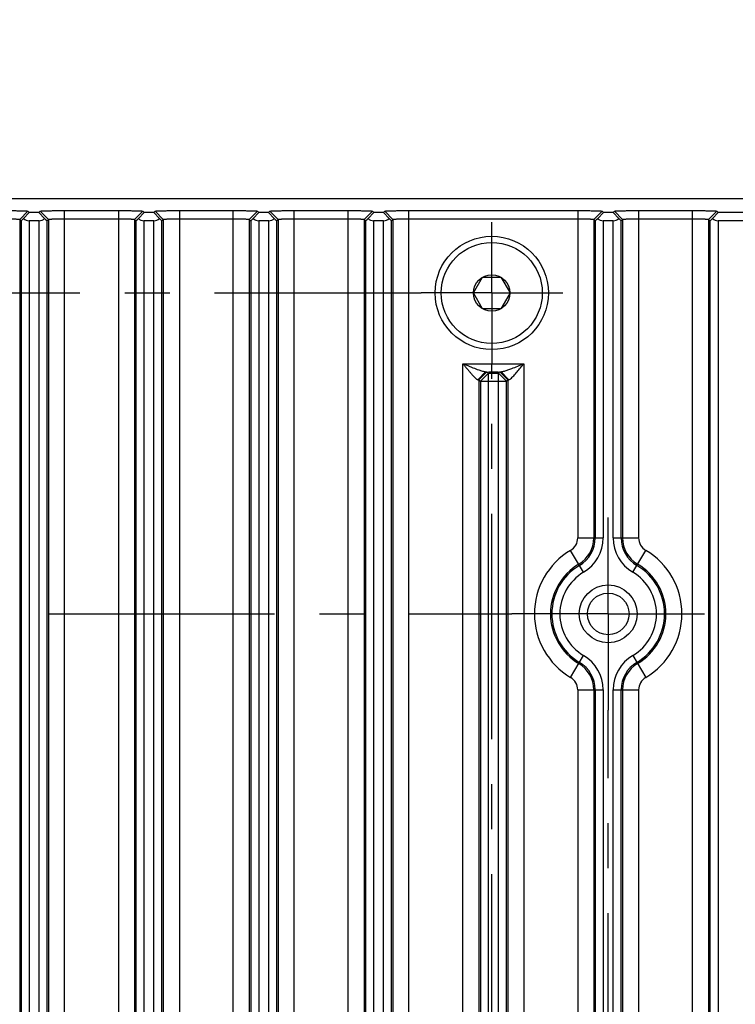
# Model space of a CAD drawing. Header units: inches. Extents: x 0 to 34, y 0 to 22.
# Tile 32 of 126: x 12.7 to 14.9, y 15.9 to 18.9. Entities that reach past the tile are written whole.
import ezdxf

# ---------------------------------------------------------------- set-up
doc = ezdxf.new("R2010")
doc.units = ezdxf.units.IN
doc.header["$LTSCALE"] = 1.87
doc.header["$MEASUREMENT"] = 0
doc.linetypes.add('CENTER', pattern=[0.6, 0.375, -0.075, 0.075, -0.075])
doc.layers.get('0').update_dxf_attribs({"linetype": 'CONTINUOUS'})
for name, color, linetype in [('02___PRT_ALL_AXES', 7, 'CONTINUOUS'), ('DEFAULT_1', 7, 'CENTER'), ('DIMENSIONS', 7, 'CONTINUOUS')]:
    doc.layers.add(name, color=color, linetype=linetype)
doc.styles.get("Standard").update_dxf_attribs({"font": 'txt', "width": 0.8})
doc.dimstyles.new('DIMSTYLE_1', dxfattribs={"dimtxt": 0.125, "dimasz": 0.18, "dimexe": 0.125, "dimexo": 0.0625, "dimgap": 0.03125, "dimtad": 0, "dimtih": 1, "dimtoh": 1, "dimdec": 3, "dimzin": 4, "dimdsep": 46, "dimtxsty": 'STANDARD', "dimblk": '_FILLED', "dimblk1": '_FILLED', "dimblk2": '_FILLED', "dimcen": 0.09, "dimadec": 0, "dimazin": 0, "dimtp": 0.001, "dimtm": 0.001, "dimtfac": 1, "dimtdec": 3, "dimtofl": 0, "dimtmove": 0, "dimatfit": 3, "dimldrblk": '_FILLED', "dimfxl": 1, "dimtolj": 1, "dimtzin": 4, "dimarcsym": 0})

# ---------------------------------------------------------------- blocks, each defined once
blk = doc.blocks.new('*D9')
at = {"layer": 'DIMENSIONS', "color": 2, "linetype": 'CONTINUOUS'}
blk.add_line((16.8716, 13.4267), (16.8716, 19.0618), dxfattribs=at)
at = {"layer": 'DIMENSIONS', "color": 2, "linetype": 'CONTINUOUS', "insert": (16.8091, 19.1243), "char_height": 0.125, "width": 1.825, "attachment_point": 1, "rotation": 90, "line_spacing_factor": 0.9}
blk.add_mtext('3X 12.485{\\Ftxt.shx;\\W1.000000;\\H0.125000; }[317.11]', dxfattribs=at)
blk = doc.blocks.new('_FILLED')
at = {"color": 0, "linetype": 'BYBLOCK'}
blk.add_solid([(0, 0), (-1, 0.174), (-1, -0.174)], dxfattribs=at)
blk = doc.blocks.new('*D19')
at = {"layer": 'DIMENSIONS', "color": 2, "linetype": 'CONTINUOUS'}
for p, q in [((16.6801, 18.8176), (16.6801, 19.0618)), ((16.8086, 18.6564), (16.6801, 18.8176)), ((16.8086, 17.4853), (16.8086, 18.6564))]:
    blk.add_line(p, q, dxfattribs=at)
at = {"layer": 'DIMENSIONS', "color": 2, "linetype": 'CONTINUOUS', "insert": (16.6176, 19.1243), "char_height": 0.125, "width": 1.825, "attachment_point": 1, "rotation": 90, "line_spacing_factor": 0.9}
blk.add_mtext('2X 12.422{\\Ftxt.shx;\\W1.000000;\\H0.125000; }[315.51]', dxfattribs=at)

msp = doc.modelspace()

# ---------------------------------------------------------------- linework, layer by layer
at = {"color": 7, "linetype": 'CONTINUOUS'}
for p, q in [((4.831, 18.3743), (16.031, 18.3743)), ((12.7307, 18.3352), (12.7051, 18.3096)), ((12.7172, 18.3123), (12.735, 18.3309)), ((12.7307, 18.3352), (12.735, 18.3309)), ((12.765, 18.3309), (12.735, 18.3309)), ((12.765, 18.3309), (12.7693, 18.3352)), ((12.765, 18.3309), (12.7827, 18.3123)), ((12.7693, 18.3352), (12.7949, 18.3096)), ((12.8449, 10.8236), (12.8449, 18.337)), ((12.8449, 18.337), (13.0131, 18.337)), ((13.0131, 18.337), (13.0131, 14.817)), ((13.0887, 18.3352), (13.0631, 18.3096)), ((13.0752, 18.3123), (13.093, 18.3309)), ((13.0887, 18.3352), (13.093, 18.3309)), ((13.123, 18.3309), (13.093, 18.3309)), ((13.123, 18.3309), (13.1273, 18.3352)), ((13.123, 18.3309), (13.1407, 18.3123)), ((13.1273, 18.3352), (13.1529, 18.3096)), ((13.2029, 18.337), (13.2029, 14.817)), ((13.2029, 18.337), (13.3711, 18.337)), ((13.3711, 10.8236), (13.3711, 18.337)), ((13.4467, 18.3352), (13.4211, 18.3096)), ((13.4332, 18.3123), (13.451, 18.3309)), ((13.4467, 18.3352), (13.451, 18.3309)), ((13.481, 18.3309), (13.451, 18.3309)), ((13.481, 18.3309), (13.4853, 18.3352)), ((13.481, 18.3309), (13.4987, 18.3123)), ((13.4853, 18.3352), (13.5109, 18.3096)), ((13.5609, 10.8236), (13.5609, 18.337)), ((13.5609, 18.337), (13.7291, 18.337)), ((13.7291, 10.8236), (13.7291, 18.337)), ((13.8047, 18.3352), (13.7791, 18.3096)), ((13.7912, 18.3123), (13.809, 18.3309)), ((13.8047, 18.3352), (13.809, 18.3309)), ((13.839, 18.3309), (13.809, 18.3309)), ((13.839, 18.3309), (13.8433, 18.3352)), ((13.839, 18.3309), (13.8567, 18.3123)), ((13.8433, 18.3352), (13.8689, 18.3096)), ((13.9189, 10.8236), (13.9189, 18.337)), ((13.9189, 18.337), (14.4451, 18.337)), ((14.4451, 18.337), (14.4451, 17.317)), ((14.5207, 18.3352), (14.4951, 18.3096)), ((14.5072, 18.3123), (14.525, 18.3309)), ((14.5207, 18.3352), (14.525, 18.3309)), ((14.555, 18.3309), (14.525, 18.3309)), ((14.555, 18.3309), (14.5593, 18.3352)), ((14.555, 18.3309), (14.5727, 18.3123)), ((14.5593, 18.3352), (14.5849, 18.3096)), ((14.6349, 18.337), (14.6349, 17.317)), ((14.6349, 18.337), (14.8031, 18.337)), ((14.8031, 10.8236), (14.8031, 18.337)), ((14.8787, 18.3352), (14.8531, 18.3096)), ((14.8652, 18.3123), (14.883, 18.3309)), ((14.8787, 18.3352), (14.883, 18.3309)), ((16.031, 18.3309), (14.883, 18.3309)), ((12.7051, 18.3096), (12.7051, 10.851)), ((12.7051, 18.3096), (12.7094, 18.3053)), ((12.7094, 18.3053), (12.7094, 10.8553)), ((12.7344, 18.3053), (12.7344, 10.8553)), ((12.7656, 18.3053), (12.7344, 18.3053)), ((12.7656, 10.8553), (12.7656, 18.3053)), ((12.7906, 18.3053), (12.7949, 18.3096)), ((12.7906, 10.8553), (12.7906, 18.3053)), ((12.7949, 18.3096), (12.7949, 10.851)), ((12.8449, 18.3114), (13.0131, 18.3114)), ((13.0631, 18.3096), (13.0631, 14.817)), ((13.0631, 18.3096), (13.0674, 18.3053)), ((13.0674, 18.3053), (13.0674, 14.817)), ((13.0924, 18.3053), (13.0924, 14.817)), ((13.1236, 18.3053), (13.0924, 18.3053)), ((13.1236, 14.817), (13.1236, 18.3053)), ((13.1486, 18.3053), (13.1529, 18.3096)), ((13.1486, 14.817), (13.1486, 18.3053)), ((13.1529, 18.3096), (13.1529, 14.817)), ((13.2029, 18.3114), (13.3711, 18.3114)), ((13.4211, 18.3096), (13.4211, 10.851)), ((13.4211, 18.3096), (13.4254, 18.3053)), ((13.4254, 18.3053), (13.4254, 10.8553)), ((13.4504, 18.3053), (13.4504, 10.8553)), ((13.4816, 18.3053), (13.4504, 18.3053)), ((13.4816, 10.8553), (13.4816, 18.3053)), ((13.5066, 18.3053), (13.5109, 18.3096)), ((13.5066, 10.8553), (13.5066, 18.3053)), ((13.5109, 18.3096), (13.5109, 10.851)), ((13.5609, 18.3114), (13.7291, 18.3114)), ((13.7791, 18.3096), (13.7791, 10.851)), ((13.7791, 18.3096), (13.7834, 18.3053)), ((13.7834, 18.3053), (13.7834, 10.8553)), ((13.8084, 18.3053), (13.8084, 10.8553)), ((13.8396, 18.3053), (13.8084, 18.3053)), ((13.8396, 10.8553), (13.8396, 18.3053)), ((13.8646, 18.3053), (13.8689, 18.3096)), ((13.8646, 10.8553), (13.8646, 18.3053)), ((13.8689, 18.3096), (13.8689, 10.851)), ((13.9189, 18.3114), (14.4451, 18.3114)), ((14.4951, 18.3096), (14.4951, 17.317)), ((14.4951, 18.3096), (14.4994, 18.3053)), ((14.4994, 18.3053), (14.4994, 17.317)), ((14.5244, 18.3053), (14.5244, 17.317)), ((14.5556, 18.3053), (14.5244, 18.3053)), ((14.5556, 17.317), (14.5556, 18.3053)), ((14.5806, 18.3053), (14.5849, 18.3096)), ((14.5806, 17.317), (14.5806, 18.3053)), ((14.5849, 18.3096), (14.5849, 17.317)), ((14.6349, 18.3114), (14.8031, 18.3114)), ((14.8531, 18.3096), (14.8531, 10.851)), ((14.8531, 18.3096), (14.8574, 18.3053)), ((14.8574, 18.3053), (14.8574, 10.8553)), ((16.031, 18.3053), (14.8824, 18.3053)), ((14.8824, 18.3053), (14.8824, 10.8553)), ((14.1202, 18.0803), (14.1486, 18.1295)), ((14.1486, 18.1295), (14.2055, 18.1295)), ((14.2055, 18.1295), (14.2339, 18.0803)), ((14.1486, 18.0311), (14.1202, 18.0803)), ((14.2339, 18.0803), (14.2055, 18.0311)), ((14.2055, 18.0311), (14.1486, 18.0311)), ((14.0871, 11.3007), (14.0871, 17.8599)), ((14.0871, 17.8599), (14.2769, 17.8599)), ((14.2769, 17.8599), (14.2769, 11.3007)), ((14.1574, 17.8349), (14.1339, 17.8099)), ((14.1621, 17.8343), (14.1371, 17.8093)), ((14.1664, 17.83), (14.1539, 17.8175)), ((14.1621, 17.8343), (14.1664, 17.83)), ((14.1664, 17.8349), (14.1976, 17.8349)), ((14.1664, 11.3306), (14.1664, 17.83)), ((14.1664, 17.83), (14.1976, 17.83)), ((14.1976, 17.83), (14.2019, 17.8343)), ((14.1976, 11.3306), (14.1976, 17.83)), ((14.1976, 17.83), (14.2101, 17.8175)), ((14.2019, 17.8343), (14.2041, 17.8347)), ((14.2019, 17.8343), (14.2269, 17.8093)), ((14.2041, 17.8347), (14.2066, 17.8349)), ((14.2066, 17.8349), (14.23, 17.8099)), ((14.1371, 17.8093), (14.1371, 11.3513)), ((14.1371, 17.8093), (14.1414, 17.805)), ((14.1539, 17.8175), (14.1414, 17.805)), ((14.1414, 17.805), (14.1414, 11.3556)), ((14.1414, 17.805), (14.1664, 17.805)), ((14.1664, 17.805), (14.1976, 17.805)), ((14.1976, 17.805), (14.2226, 17.805)), ((14.2101, 17.8175), (14.2226, 17.805)), ((14.2226, 17.805), (14.2269, 17.8093)), ((14.2226, 11.3556), (14.2226, 17.805)), ((14.2269, 17.8093), (14.2284, 17.8097)), ((14.2269, 17.8093), (14.2269, 11.3513)), ((14.2284, 17.8097), (14.23, 17.8099)), ((14.4451, 17.317), (14.5244, 17.317)), ((14.5556, 17.317), (14.6349, 17.317)), ((14.4633, 17.2099), (14.4229, 17.2782)), ((14.6166, 17.2099), (14.657, 17.2782)), ((14.4229, 16.8824), (14.4633, 16.9507)), ((14.6166, 16.9507), (14.657, 16.8824)), ((14.4451, 16.8436), (14.5244, 16.8436)), ((14.4451, 16.8436), (14.4451, 12.317)), ((14.4951, 16.8436), (14.4951, 12.317)), ((14.4994, 16.8436), (14.4994, 12.317)), ((14.5244, 16.8436), (14.5244, 12.317)), ((14.5556, 16.8436), (14.6349, 16.8436)), ((14.5556, 12.317), (14.5556, 16.8436)), ((14.5806, 12.317), (14.5806, 16.8436)), ((14.5849, 16.8436), (14.5849, 12.317)), ((14.6349, 16.8436), (14.6349, 12.317))]:
    msp.add_line(p, q, dxfattribs=at)
for centre, radius in [((14.177, 18.0803), 0.1765), ((14.177, 18.0803), 0.1575), ((14.177, 18.0803), 0.0568), ((14.54, 17.0803), 0.09), ((14.54, 17.0803), 0.0649)]:
    msp.add_circle(centre, radius, dxfattribs=at)
for centre, radius, start, end in [((14.4, 17.317), 0.0451, 300.6033, 360), ((14.4, 17.317), 0.0951, 300.6033, 360), ((14.4, 17.317), 0.0994, 300.6033, 360), ((14.4, 17.317), 0.1244, 300.6033, 360), ((14.68, 17.317), 0.1244, 180, 239.3967), ((14.68, 17.317), 0.0994, 180, 239.3967), ((14.68, 17.317), 0.0951, 180, 239.3967), ((14.68, 17.317), 0.0451, 180, 239.3967), ((14.54, 17.0803), 0.2299, 120.6033, 239.3967), ((14.54, 17.0803), 0.2299, 300.6033, 59.3967), ((14.54, 17.0803), 0.1799, 120.6033, 239.3967), ((14.54, 17.0803), 0.1756, 120.6033, 239.3967), ((14.54, 17.0803), 0.1756, 300.6033, 59.3967), ((14.54, 17.0803), 0.1799, 300.6033, 59.3967), ((14.54, 17.0803), 0.1506, 120.6033, 239.3967), ((14.54, 17.0803), 0.1506, 300.6033, 59.3967), ((14.4, 16.8436), 0.1244, 0, 59.3967), ((14.68, 16.8436), 0.1244, 120.6033, 180), ((14.4, 16.8436), 0.0951, 0, 59.3967), ((14.4, 16.8436), 0.0994, 0, 59.3967), ((14.68, 16.8436), 0.0994, 120.6033, 180), ((14.68, 16.8436), 0.0951, 120.6033, 180), ((14.4, 16.8436), 0.0451, 0, 59.3967), ((14.68, 16.8436), 0.0451, 120.6033, 180)]:
    msp.add_arc(centre, radius, start, end, dxfattribs=at)
for centre, major_axis, ratio, start_param, end_param in [((12.7344, 18.3303), (0.025, 0.025), 0.024425, -3.141607, -2.35094), ((12.7344, 18.3309), (0, 0.0256), 0.975859, -3.897287, -3.141593), ((12.7656, 18.3309), (0, 0.0256), 0.975859, -3.141593, -2.385899), ((12.7656, 18.3303), (-0.025, 0.025), 0.024425, -3.932246, -3.141578), ((13.0924, 18.3303), (0.025, 0.025), 0.024425, -3.141607, -2.35094), ((13.0924, 18.3309), (0, 0.0256), 0.975859, -3.897287, -3.141593), ((13.1236, 18.3309), (0, 0.0256), 0.975859, -3.141593, -2.385899), ((13.1236, 18.3303), (-0.025, 0.025), 0.024425, -3.932246, -3.141578), ((13.4504, 18.3303), (0.025, 0.025), 0.024425, -3.141607, -2.35094), ((13.4504, 18.3309), (0, 0.0256), 0.975859, -3.897287, -3.141593), ((13.4816, 18.3309), (0, 0.0256), 0.975859, -3.141593, -2.385899), ((13.4816, 18.3303), (-0.025, 0.025), 0.024425, -3.932246, -3.141578), ((13.8084, 18.3303), (0.025, 0.025), 0.024425, -3.141607, -2.35094), ((13.8084, 18.3309), (0, 0.0256), 0.975859, -3.897287, -3.141593), ((13.8396, 18.3309), (0, 0.0256), 0.975859, -3.141593, -2.385899), ((13.8396, 18.3303), (-0.025, 0.025), 0.024425, -3.932246, -3.141578), ((14.5244, 18.3303), (0.025, 0.025), 0.024425, -3.141607, -2.35094), ((14.5244, 18.3309), (0, 0.0256), 0.975859, -3.897287, -3.141593), ((14.5556, 18.3309), (0, 0.0256), 0.975859, -3.141593, -2.385899), ((14.5556, 18.3303), (-0.025, 0.025), 0.024425, -3.932246, -3.141578), ((14.8824, 18.3303), (0.025, 0.025), 0.024425, -3.141607, -2.35094), ((14.8824, 18.3309), (0, 0.0256), 0.975859, -3.897287, -3.141593)]:
    msp.add_ellipse(centre, major_axis=major_axis, ratio=ratio, start_param=start_param, end_param=end_param, dxfattribs=at)
for points, knots in [([(12.6551, 18.337), (12.6599, 18.337), (12.6693, 18.337), (12.6831, 18.3369), (12.6942, 18.3368), (12.7024, 18.3366), (12.7079, 18.3365), (12.7129, 18.3364), (12.7173, 18.3362), (12.7212, 18.3361), (12.724, 18.336), (12.7259, 18.3358), (12.7271, 18.3358), (12.7282, 18.3357), (12.729, 18.3356), (12.7297, 18.3355), (12.7302, 18.3354), (12.7305, 18.3354), (12.7307, 18.3353), (12.7307, 18.3352)], [0, 0, 0, 0, 0.189589, 0.374814, 0.547713, 0.627052, 0.700323, 0.766632, 0.825478, 0.876462, 0.919187, 0.937329, 0.953257, 0.966924, 0.978283, 0.987288, 0.9939, 0.998101, 1, 1, 1, 1]), ([(12.7693, 18.3352), (12.7693, 18.3353), (12.7695, 18.3354), (12.7698, 18.3354), (12.7703, 18.3355), (12.771, 18.3356), (12.7719, 18.3357), (12.7729, 18.3358), (12.7742, 18.3358), (12.7761, 18.336), (12.779, 18.3361), (12.7829, 18.3363), (12.7874, 18.3364), (12.7924, 18.3365), (12.798, 18.3366), (12.8062, 18.3368), (12.8172, 18.3369), (12.8309, 18.337), (12.8402, 18.337), (12.8449, 18.337)], [0, 0, 0, 0, 0.002034, 0.00643, 0.01328, 0.022561, 0.034226, 0.048224, 0.064504, 0.083011, 0.126483, 0.178201, 0.23772, 0.304592, 0.378274, 0.457823, 0.630357, 0.813861, 1, 1, 1, 1]), ([(13.0131, 18.337), (13.0179, 18.337), (13.0273, 18.337), (13.0411, 18.3369), (13.0522, 18.3368), (13.0604, 18.3366), (13.0659, 18.3365), (13.0709, 18.3364), (13.0753, 18.3362), (13.0792, 18.3361), (13.082, 18.336), (13.0839, 18.3358), (13.0851, 18.3358), (13.0862, 18.3357), (13.087, 18.3356), (13.0877, 18.3355), (13.0882, 18.3354), (13.0885, 18.3354), (13.0887, 18.3353), (13.0887, 18.3352)], [0, 0, 0, 0, 0.189589, 0.374814, 0.547713, 0.627052, 0.700323, 0.766632, 0.825478, 0.876462, 0.919187, 0.937329, 0.953257, 0.966924, 0.978283, 0.987288, 0.9939, 0.998101, 1, 1, 1, 1]), ([(13.1273, 18.3352), (13.1273, 18.3353), (13.1275, 18.3354), (13.1278, 18.3354), (13.1283, 18.3355), (13.129, 18.3356), (13.1299, 18.3357), (13.1309, 18.3358), (13.1322, 18.3358), (13.1341, 18.336), (13.137, 18.3361), (13.1409, 18.3363), (13.1454, 18.3364), (13.1504, 18.3365), (13.156, 18.3366), (13.1642, 18.3368), (13.1752, 18.3369), (13.1889, 18.337), (13.1982, 18.337), (13.2029, 18.337)], [0, 0, 0, 0, 0.002034, 0.00643, 0.01328, 0.022561, 0.034226, 0.048224, 0.064504, 0.083011, 0.126483, 0.178201, 0.23772, 0.304592, 0.378274, 0.457823, 0.630357, 0.813861, 1, 1, 1, 1]), ([(13.3711, 18.337), (13.3759, 18.337), (13.3853, 18.337), (13.3991, 18.3369), (13.4102, 18.3368), (13.4184, 18.3366), (13.4239, 18.3365), (13.4289, 18.3364), (13.4333, 18.3362), (13.4372, 18.3361), (13.44, 18.336), (13.4419, 18.3358), (13.4431, 18.3358), (13.4442, 18.3357), (13.445, 18.3356), (13.4457, 18.3355), (13.4462, 18.3354), (13.4465, 18.3354), (13.4467, 18.3353), (13.4467, 18.3352)], [0, 0, 0, 0, 0.189589, 0.374814, 0.547713, 0.627052, 0.700323, 0.766632, 0.825478, 0.876462, 0.919187, 0.937329, 0.953257, 0.966924, 0.978283, 0.987288, 0.9939, 0.998101, 1, 1, 1, 1]), ([(13.4853, 18.3352), (13.4853, 18.3353), (13.4855, 18.3354), (13.4858, 18.3354), (13.4863, 18.3355), (13.487, 18.3356), (13.4879, 18.3357), (13.4889, 18.3358), (13.4902, 18.3358), (13.4921, 18.336), (13.495, 18.3361), (13.4989, 18.3363), (13.5034, 18.3364), (13.5084, 18.3365), (13.514, 18.3366), (13.5222, 18.3368), (13.5332, 18.3369), (13.5469, 18.337), (13.5562, 18.337), (13.5609, 18.337)], [0, 0, 0, 0, 0.002034, 0.00643, 0.01328, 0.022561, 0.034226, 0.048224, 0.064504, 0.083011, 0.126483, 0.178201, 0.23772, 0.304592, 0.378274, 0.457823, 0.630357, 0.813861, 1, 1, 1, 1]), ([(13.7291, 18.337), (13.7339, 18.337), (13.7433, 18.337), (13.7571, 18.3369), (13.7682, 18.3368), (13.7764, 18.3366), (13.7819, 18.3365), (13.7869, 18.3364), (13.7913, 18.3362), (13.7952, 18.3361), (13.798, 18.336), (13.7999, 18.3358), (13.8011, 18.3358), (13.8022, 18.3357), (13.803, 18.3356), (13.8037, 18.3355), (13.8042, 18.3354), (13.8045, 18.3354), (13.8047, 18.3353), (13.8047, 18.3352)], [0, 0, 0, 0, 0.189589, 0.374814, 0.547713, 0.627052, 0.700323, 0.766632, 0.825478, 0.876462, 0.919187, 0.937329, 0.953257, 0.966924, 0.978283, 0.987288, 0.9939, 0.998101, 1, 1, 1, 1]), ([(13.8433, 18.3352), (13.8433, 18.3353), (13.8435, 18.3354), (13.8438, 18.3354), (13.8443, 18.3355), (13.845, 18.3356), (13.8459, 18.3357), (13.8469, 18.3358), (13.8482, 18.3358), (13.8501, 18.336), (13.853, 18.3361), (13.8569, 18.3363), (13.8614, 18.3364), (13.8664, 18.3365), (13.872, 18.3366), (13.8802, 18.3368), (13.8912, 18.3369), (13.9049, 18.337), (13.9142, 18.337), (13.9189, 18.337)], [0, 0, 0, 0, 0.002034, 0.00643, 0.01328, 0.022561, 0.034226, 0.048224, 0.064504, 0.083011, 0.126483, 0.178201, 0.23772, 0.304592, 0.378274, 0.457823, 0.630357, 0.813861, 1, 1, 1, 1]), ([(14.4451, 18.337), (14.4499, 18.337), (14.4593, 18.337), (14.4731, 18.3369), (14.4842, 18.3368), (14.4924, 18.3366), (14.4979, 18.3365), (14.5029, 18.3364), (14.5073, 18.3362), (14.5112, 18.3361), (14.514, 18.336), (14.5159, 18.3358), (14.5171, 18.3358), (14.5182, 18.3357), (14.519, 18.3356), (14.5197, 18.3355), (14.5202, 18.3354), (14.5205, 18.3354), (14.5207, 18.3353), (14.5207, 18.3352)], [0, 0, 0, 0, 0.189589, 0.374814, 0.547713, 0.627052, 0.700323, 0.766632, 0.825478, 0.876462, 0.919187, 0.937329, 0.953257, 0.966924, 0.978283, 0.987288, 0.9939, 0.998101, 1, 1, 1, 1]), ([(14.5593, 18.3352), (14.5593, 18.3353), (14.5595, 18.3354), (14.5598, 18.3354), (14.5603, 18.3355), (14.561, 18.3356), (14.5619, 18.3357), (14.5629, 18.3358), (14.5642, 18.3358), (14.5661, 18.336), (14.569, 18.3361), (14.5729, 18.3363), (14.5774, 18.3364), (14.5824, 18.3365), (14.588, 18.3366), (14.5962, 18.3368), (14.6072, 18.3369), (14.6209, 18.337), (14.6302, 18.337), (14.6349, 18.337)], [0, 0, 0, 0, 0.002034, 0.00643, 0.01328, 0.022561, 0.034226, 0.048224, 0.064504, 0.083011, 0.126483, 0.178201, 0.23772, 0.304592, 0.378274, 0.457823, 0.630357, 0.813861, 1, 1, 1, 1]), ([(14.8031, 18.337), (14.8079, 18.337), (14.8173, 18.337), (14.8311, 18.3369), (14.8422, 18.3368), (14.8504, 18.3366), (14.8559, 18.3365), (14.8609, 18.3364), (14.8653, 18.3362), (14.8692, 18.3361), (14.872, 18.336), (14.8739, 18.3358), (14.8751, 18.3358), (14.8762, 18.3357), (14.877, 18.3356), (14.8777, 18.3355), (14.8782, 18.3354), (14.8785, 18.3354), (14.8787, 18.3353), (14.8787, 18.3352)], [0, 0, 0, 0, 0.189589, 0.374814, 0.547713, 0.627052, 0.700323, 0.766632, 0.825478, 0.876462, 0.919187, 0.937329, 0.953257, 0.966924, 0.978283, 0.987288, 0.9939, 0.998101, 1, 1, 1, 1]), ([(12.6551, 18.3114), (12.6583, 18.3114), (12.6646, 18.3113), (12.6737, 18.3113), (12.6821, 18.3112), (12.6886, 18.311), (12.6932, 18.3108), (12.6961, 18.3107), (12.6986, 18.3105), (12.7008, 18.3103), (12.7025, 18.3102), (12.7036, 18.31), (12.7043, 18.3098), (12.7047, 18.3098), (12.7049, 18.3097), (12.705, 18.3097), (12.7051, 18.3096)], [0, 0, 0, 0, 0.191475, 0.376571, 0.547348, 0.697638, 0.763328, 0.821933, 0.872948, 0.915877, 0.950283, 0.975912, 0.985369, 0.99255, 0.99743, 1, 1, 1, 1]), ([(12.7949, 18.3096), (12.7949, 18.3097), (12.795, 18.3097), (12.7953, 18.3098), (12.7956, 18.3098), (12.7963, 18.31), (12.7975, 18.3102), (12.7992, 18.3103), (12.8013, 18.3105), (12.8039, 18.3107), (12.8068, 18.3108), (12.8114, 18.311), (12.8178, 18.3112), (12.8263, 18.3113), (12.8354, 18.3113), (12.8417, 18.3114), (12.8449, 18.3114)], [0, 0, 0, 0, 0.002609, 0.007505, 0.014691, 0.024149, 0.049773, 0.084175, 0.127107, 0.178132, 0.236749, 0.302444, 0.452739, 0.623495, 0.808549, 1, 1, 1, 1]), ([(13.0131, 18.3114), (13.0163, 18.3114), (13.0226, 18.3113), (13.0317, 18.3113), (13.0401, 18.3112), (13.0466, 18.311), (13.0512, 18.3108), (13.0541, 18.3107), (13.0566, 18.3105), (13.0588, 18.3103), (13.0605, 18.3102), (13.0616, 18.31), (13.0623, 18.3098), (13.0627, 18.3098), (13.0629, 18.3097), (13.063, 18.3097), (13.0631, 18.3096)], [0, 0, 0, 0, 0.191475, 0.376571, 0.547348, 0.697638, 0.763328, 0.821933, 0.872948, 0.915877, 0.950283, 0.975912, 0.985369, 0.99255, 0.99743, 1, 1, 1, 1]), ([(13.1529, 18.3096), (13.1529, 18.3097), (13.153, 18.3097), (13.1533, 18.3098), (13.1536, 18.3098), (13.1543, 18.31), (13.1555, 18.3102), (13.1572, 18.3103), (13.1593, 18.3105), (13.1619, 18.3107), (13.1648, 18.3108), (13.1694, 18.311), (13.1758, 18.3112), (13.1843, 18.3113), (13.1934, 18.3113), (13.1997, 18.3114), (13.2029, 18.3114)], [0, 0, 0, 0, 0.002609, 0.007505, 0.014691, 0.024149, 0.049773, 0.084175, 0.127107, 0.178132, 0.236749, 0.302444, 0.452739, 0.623495, 0.808549, 1, 1, 1, 1]), ([(13.3711, 18.3114), (13.3743, 18.3114), (13.3806, 18.3113), (13.3897, 18.3113), (13.3981, 18.3112), (13.4046, 18.311), (13.4092, 18.3108), (13.4121, 18.3107), (13.4146, 18.3105), (13.4168, 18.3103), (13.4185, 18.3102), (13.4196, 18.31), (13.4203, 18.3098), (13.4207, 18.3098), (13.4209, 18.3097), (13.421, 18.3097), (13.4211, 18.3096)], [0, 0, 0, 0, 0.191475, 0.376571, 0.547348, 0.697638, 0.763328, 0.821933, 0.872948, 0.915877, 0.950283, 0.975912, 0.985369, 0.99255, 0.99743, 1, 1, 1, 1]), ([(13.5109, 18.3096), (13.5109, 18.3097), (13.511, 18.3097), (13.5113, 18.3098), (13.5116, 18.3098), (13.5123, 18.31), (13.5135, 18.3102), (13.5152, 18.3103), (13.5173, 18.3105), (13.5199, 18.3107), (13.5228, 18.3108), (13.5274, 18.311), (13.5338, 18.3112), (13.5423, 18.3113), (13.5514, 18.3113), (13.5577, 18.3114), (13.5609, 18.3114)], [0, 0, 0, 0, 0.002609, 0.007505, 0.014691, 0.024149, 0.049773, 0.084175, 0.127107, 0.178132, 0.236749, 0.302444, 0.452739, 0.623495, 0.808549, 1, 1, 1, 1]), ([(13.7291, 18.3114), (13.7323, 18.3114), (13.7386, 18.3113), (13.7477, 18.3113), (13.7561, 18.3112), (13.7626, 18.311), (13.7672, 18.3108), (13.7701, 18.3107), (13.7726, 18.3105), (13.7748, 18.3103), (13.7765, 18.3102), (13.7776, 18.31), (13.7783, 18.3098), (13.7787, 18.3098), (13.7789, 18.3097), (13.779, 18.3097), (13.7791, 18.3096)], [0, 0, 0, 0, 0.191475, 0.376571, 0.547348, 0.697638, 0.763328, 0.821933, 0.872948, 0.915877, 0.950283, 0.975912, 0.985369, 0.99255, 0.99743, 1, 1, 1, 1]), ([(13.8689, 18.3096), (13.8689, 18.3097), (13.869, 18.3097), (13.8693, 18.3098), (13.8696, 18.3098), (13.8703, 18.31), (13.8715, 18.3102), (13.8732, 18.3103), (13.8753, 18.3105), (13.8779, 18.3107), (13.8808, 18.3108), (13.8854, 18.311), (13.8918, 18.3112), (13.9003, 18.3113), (13.9094, 18.3113), (13.9157, 18.3114), (13.9189, 18.3114)], [0, 0, 0, 0, 0.002609, 0.007505, 0.014691, 0.024149, 0.049773, 0.084175, 0.127107, 0.178132, 0.236749, 0.302444, 0.452739, 0.623495, 0.808549, 1, 1, 1, 1]), ([(14.4451, 18.3114), (14.4483, 18.3114), (14.4546, 18.3113), (14.4637, 18.3113), (14.4721, 18.3112), (14.4786, 18.311), (14.4832, 18.3108), (14.4861, 18.3107), (14.4886, 18.3105), (14.4908, 18.3103), (14.4925, 18.3102), (14.4936, 18.31), (14.4943, 18.3098), (14.4947, 18.3098), (14.4949, 18.3097), (14.495, 18.3097), (14.4951, 18.3096)], [0, 0, 0, 0, 0.191475, 0.376571, 0.547348, 0.697638, 0.763328, 0.821933, 0.872948, 0.915877, 0.950283, 0.975912, 0.985369, 0.99255, 0.99743, 1, 1, 1, 1]), ([(14.5849, 18.3096), (14.5849, 18.3097), (14.585, 18.3097), (14.5853, 18.3098), (14.5856, 18.3098), (14.5863, 18.31), (14.5875, 18.3102), (14.5892, 18.3103), (14.5913, 18.3105), (14.5939, 18.3107), (14.5968, 18.3108), (14.6014, 18.311), (14.6078, 18.3112), (14.6163, 18.3113), (14.6254, 18.3113), (14.6317, 18.3114), (14.6349, 18.3114)], [0, 0, 0, 0, 0.002609, 0.007505, 0.014691, 0.024149, 0.049773, 0.084175, 0.127107, 0.178132, 0.236749, 0.302444, 0.452739, 0.623495, 0.808549, 1, 1, 1, 1]), ([(14.8031, 18.3114), (14.8063, 18.3114), (14.8126, 18.3113), (14.8217, 18.3113), (14.8301, 18.3112), (14.8366, 18.311), (14.8412, 18.3108), (14.8441, 18.3107), (14.8466, 18.3105), (14.8488, 18.3103), (14.8505, 18.3102), (14.8516, 18.31), (14.8523, 18.3098), (14.8527, 18.3098), (14.8529, 18.3097), (14.853, 18.3097), (14.8531, 18.3096)], [0, 0, 0, 0, 0.191475, 0.376571, 0.547348, 0.697638, 0.763328, 0.821933, 0.872948, 0.915877, 0.950283, 0.975912, 0.985369, 0.99255, 0.99743, 1, 1, 1, 1]), ([(14.0871, 17.8599), (14.0892, 17.8573), (14.0934, 17.8521), (14.0997, 17.8445), (14.106, 17.8369), (14.1122, 17.8297), (14.1173, 17.8239), (14.1213, 17.8197), (14.1241, 17.8168), (14.1268, 17.8142), (14.1294, 17.8121), (14.1317, 17.8106), (14.1332, 17.81), (14.1339, 17.8099)], [0, 0, 0, 0, 0.14562, 0.290363, 0.432938, 0.571722, 0.704291, 0.767104, 0.826496, 0.881053, 0.929413, 0.969643, 1, 1, 1, 1]), ([(14.0871, 17.8599), (14.0913, 17.8582), (14.0985, 17.8553), (14.1089, 17.851), (14.1212, 17.8462), (14.1303, 17.8427), (14.1364, 17.8405)], [0, 0, 0, 0, 0.254987, 0.445306, 0.633822, 1, 1, 1, 1]), ([(14.2275, 17.8405), (14.2315, 17.8419), (14.2418, 17.8457), (14.2582, 17.8523), (14.2706, 17.8574), (14.2769, 17.8599)], [0, 0, 0, 0, 0.242018, 0.617969, 1, 1, 1, 1]), ([(14.2359, 17.8132), (14.2375, 17.8146), (14.2408, 17.8176), (14.2456, 17.8227), (14.2506, 17.8283), (14.2576, 17.8364), (14.2663, 17.847), (14.2734, 17.8555), (14.2769, 17.8599)], [0, 0, 0, 0, 0.100575, 0.214953, 0.337389, 0.465139, 0.729825, 1, 1, 1, 1]), ([(14.1364, 17.8405), (14.1383, 17.8398), (14.1421, 17.8385), (14.1475, 17.8368), (14.1526, 17.8355), (14.1558, 17.835), (14.1574, 17.8349)], [0, 0, 0, 0, 0.279505, 0.545495, 0.791188, 1, 1, 1, 1]), ([(14.1574, 17.8349), (14.158, 17.8349), (14.1591, 17.8348), (14.1604, 17.8347), (14.1612, 17.8346), (14.1616, 17.8345), (14.1619, 17.8344), (14.162, 17.8344), (14.1621, 17.8343)], [0, 0, 0, 0, 0.408065, 0.710394, 0.821886, 0.907006, 0.966024, 1, 1, 1, 1]), ([(14.2066, 17.8349), (14.2081, 17.835), (14.2114, 17.8355), (14.2164, 17.8368), (14.2219, 17.8385), (14.2256, 17.8398), (14.2275, 17.8405)], [0, 0, 0, 0, 0.208712, 0.454516, 0.720522, 1, 1, 1, 1]), ([(14.1339, 17.8099), (14.1343, 17.8099), (14.1351, 17.8098), (14.1361, 17.8096), (14.1366, 17.8095), (14.1369, 17.8094), (14.137, 17.8093), (14.1371, 17.8093)], [0, 0, 0, 0, 0.403997, 0.704234, 0.901262, 0.96209, 1, 1, 1, 1]), ([(14.23, 17.8099), (14.2305, 17.81), (14.2314, 17.8102), (14.2334, 17.8113), (14.2349, 17.8124), (14.2359, 17.8132)], [0, 0, 0, 0, 0.188322, 0.419925, 1, 1, 1, 1])]:
    msp.add_open_spline(points, degree=3, knots=knots, dxfattribs=at)
at = {"layer": '02___PRT_ALL_AXES', "color": 7, "linetype": 'CENTER'}
for p, q in [((14.54, 17.0803), (14.54, 17.3803)), ((11.676, 17.0803), (14.24, 17.0803)), ((14.54, 17.0803), (14.24, 17.0803)), ((14.54, 17.0803), (14.84, 17.0803)), ((14.54, 17.0803), (14.54, 16.7803)), ((14.54, 12.0803), (14.54, 16.7803))]:
    msp.add_line(p, q, dxfattribs=at)
at = {"layer": 'DEFAULT_1', "color": 7, "linetype": 'CENTER'}
for p, q in [((14.1774, 18.0803), (14.1774, 18.3013)), ((12.191, 18.0803), (13.9564, 18.0803)), ((14.1774, 18.0803), (13.9564, 18.0803)), ((14.1774, 18.0803), (14.1774, 17.8593)), ((14.1774, 18.0803), (14.3984, 18.0803)), ((14.1774, 11.0803), (14.1774, 17.8593))]:
    msp.add_line(p, q, dxfattribs=at)

# ---------------------------------------------------------------- dimensions: what is measured, and where the dimension line sits
at = {"layer": 'DIMENSIONS', "color": 2, "linetype": 'CONTINUOUS'}
for feature_location, offset, dtype, origin, text, picture, middle in [((16.8716, 13.4267), (0, 5.635), 1, (4.387, 13.3642), '3X <>', '*D9', (16.8716, 20.0368)), ((16.8085703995, 17.4853210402), (-0.1285091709, 1.5764595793), 0, (4.3870146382, 17.4228210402), '2X <>', '*D19', (16.6800612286, 20.0367806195))]:
    dim = msp.add_ordinate_dim(feature_location=feature_location, offset=offset, dtype=dtype, origin=origin, text=text, dimstyle='DIMSTYLE_1', dxfattribs=at)
    dim.commit()
    dim.dimension.update_dxf_attribs({"geometry": picture, "text_midpoint": middle})

doc.saveas('drawing.dxf')
